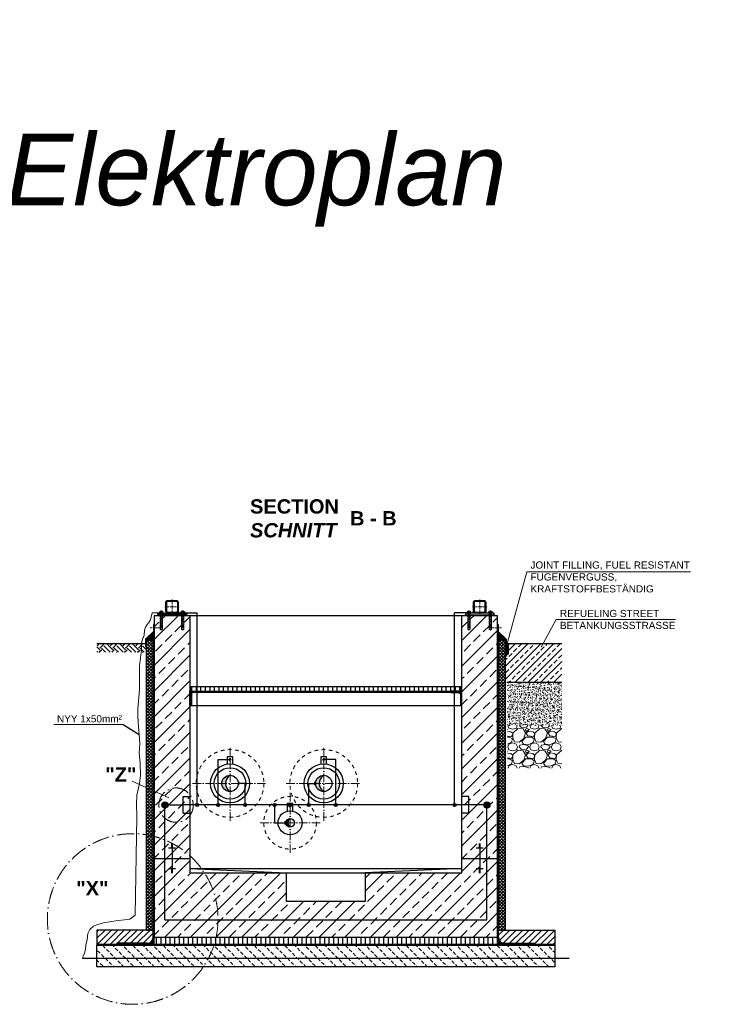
# Model space of a CAD drawing. Header units: millimetres. Extents: x -61498 to 2601997, y -16110 to 22287.
# Tile 15 of 27: x 12090 to 17000, y 3788 to 10672. Entities that reach past the tile are written whole.
import ezdxf

# ---------------------------------------------------------------- set-up
doc = ezdxf.new("R2010")
doc.units = ezdxf.units.MM
doc.linetypes.add('ACAD_ISO10W100', pattern=[18, 12, -3, 0, -3])
doc.linetypes.add('JIS_02_1.0', pattern=[2, 1, -1])
for name, color, linetype, lineweight in [('Beschriftung', 7, 'Continuous', 9), ('HO1N2-D50', 4, 'Continuous', 18), ('P------T2', 7, 'Continuous', 18), ('P-DABDICHTUNG', 7, 'Continuous', 18), ('PDSMD', 7, 'Continuous', 18), ('verz. Bandstahl 30x3_5mm auf Putz', 1, 'GRENZE1', 35), ('verz. Bandstahl 30x3_5mm im Beton', 5, 'GRENZE1', 35)]:
    doc.layers.add(name, color=color, linetype=linetype, lineweight=lineweight)
doc.styles.add('LBB3.5M1000', font='isocp.shx', dxfattribs={"height": 3.5})
doc.linetypes.add('GRENZE1', pattern='A,6.35,-2.54,[133,ltypeshp.shx,S=2.54,R=0,X=-2.54,Y=0],-2.54,25.4', length=36.83)
pattern_1 = [(45, (-131350.3732, 45837.7486), (-2.24506403, 2.24506403), [])]
pattern_2 = [(50, (16511.6968, 4232.1557), (3.4683817, -0.303444), [0.36267, -3.989368]), (355, (16511.6968, 4232.1557), (-0.6709456, 3.6372986), [0.290136, -3.1914945]), (100.45144, (16511.986, 4232.1305), (2.797436, 3.3338545), [0.308222, -3.3904412]), (46.1842, (16511.697, 4233.123), (5.16075, -0.8003847), [0.544005, -5.984052]), (96.63564, (16512.127, 4233.056), (4.519649, 4.710446), [0.462333, -5.085665]), (351.18416, (16511.697, 4233.123), (4.519649, 4.710446), [0.435204, -4.787242]), (21, (16512.1804, 4232.881), (2.8864024, -1.946903), [0.36267, -3.989368]), (326, (16512.1804, 4232.881), (1.176575, 3.506534), [0.290136, -3.1914945]), (71.45144, (16512.421, 4232.719), (4.0629775, 1.559631), [0.308222, -3.3904412]), (37.5, (16511.6968, 4232.1557), (0.05880017, 1.6097408), [0, -3.1528098, 0, -3.2398505, 0, -3.2035835]), (7.5, (16511.6968, 4232.1557), (1.2720985, 1.9072164), [0, -1.8471984, 0, -3.0802758, 0, -1.2209884]), (327.5, (16510.6185, 4232.1557), (2.5813506, -0.1090663), [0, -1.2088994, 0, -3.7717663, 0, -5.0048437]), (317.5, (16510.135, 4232.1557), (2.8200537, 0.4840674), [0, -1.5715693, 0, -2.5048397, 0, -3.5541644])]
pattern_3 = [(45, (16632.525, 4257.156), (-22.45064, 22.45064), [])]
pattern_4 = [(90, (1803.4393, 2907.5883), (-1.5, 9e-17), []), (90, (1803.2518, 2907.5883), (-1.5, 9e-17), []), (90, (1803.0643, 2907.5883), (-1.5, 9e-17), [])]

msp = doc.modelspace()

# ---------------------------------------------------------------- hatches: boundary and pattern name
at = {"lineweight": 5}
h = msp.add_hatch(dxfattribs=at)
h.set_pattern_fill('ANSI31', color=0)
h.set_pattern_definition(pattern_1)
edge = h.paths.add_edge_path()
edge.add_line((13121.525, 6612.156), (13187.525, 6612.156))
edge.add_arc((13187.525, 6600.156), 12, 0, 90, ccw=False)
edge.add_line((13199.525, 6600.156), (13199.525, 6534.156))
edge.add_arc((13187.525, 6534.156), 12, -90, 0, ccw=False)
edge.add_line((13187.525, 6522.156), (13121.525, 6522.156))
edge.add_arc((13121.525, 6534.156), 12, 180, 270, ccw=False)
edge.add_line((13109.525, 6534.156), (13109.525, 6600.156))
edge.add_arc((13121.525, 6600.156), 12, 90, 180, ccw=False)
edge = h.paths.add_edge_path(flags=16)
edge.add_arc((13125.525, 6538.156), 8, 180, 270, ccw=False)
edge.add_line((13117.525, 6538.156), (13117.525, 6596.156))
edge.add_arc((13125.525, 6596.156), 8, 90, 180, ccw=False)
edge.add_line((13125.525, 6604.156), (13183.525, 6604.156))
edge.add_arc((13183.525, 6596.156), 8, 0, 90, ccw=False)
edge.add_line((13191.525, 6596.156), (13191.525, 6538.156))
edge.add_arc((13183.525, 6538.156), 8, -90, 0, ccw=False)
edge.add_line((13183.525, 6530.156), (13125.525, 6530.156))
h = msp.add_hatch(dxfattribs=at)
h.set_pattern_fill('ANSI31', color=0)
h.set_pattern_definition(pattern_1)
edge = h.paths.add_edge_path()
edge.add_line((15337.525, 6612.156), (15271.525, 6612.156))
edge.add_arc((15271.525, 6600.156), 12, 90, 180)
edge.add_line((15259.525, 6600.156), (15259.525, 6534.156))
edge.add_arc((15271.525, 6534.156), 12, 180, 270)
edge.add_line((15271.525, 6522.156), (15337.525, 6522.156))
edge.add_arc((15337.525, 6534.156), 12, 270, 360)
edge.add_line((15349.525, 6534.156), (15349.525, 6600.156))
edge.add_arc((15337.525, 6600.156), 12, 0, 90)
edge = h.paths.add_edge_path(flags=16)
edge.add_arc((15333.525, 6538.156), 8, 270, 360)
edge.add_line((15341.525, 6538.156), (15341.525, 6596.156))
edge.add_arc((15333.525, 6596.156), 8, 0, 90)
edge.add_line((15333.525, 6604.156), (15275.525, 6604.156))
edge.add_arc((15275.525, 6596.156), 8, 90, 180)
edge.add_line((15267.525, 6596.156), (15267.525, 6538.156))
edge.add_arc((15275.525, 6538.156), 8, 180, 270)
edge.add_line((15275.525, 6530.156), (15333.525, 6530.156))
at = {"lineweight": 0}
h = msp.add_hatch(dxfattribs=at)
h.set_pattern_fill('ANSI33', color=256, scale=20)
h.set_pattern_definition([(45, (14229.52, 5382.16), (-89.803, 89.803), []), (45, (14319.33, 5382.16), (-89.803, 89.803), [63.5, -31.75])])
h.paths.add_polyline_path([(13029.525, 6507.156), (13279.525, 6507.156), (13279.525, 4707.156), (13954.525, 4707.156), (13954.525, 4507.156), (14504.525, 4507.156), (14504.525, 4707.156), (15179.525, 4707.156), (15179.525, 6507.156), (15429.525, 6507.156), (15429.525, 4257.156), (13029.525, 4257.156)])
h = msp.add_hatch(color=0)
h.dxf.hatch_style = 1
h.paths.add_polyline_path([(13199.103, 6531.002), (13207.948, 6522.156), (13187.525, 6522.156, 0.3382903)])
h.paths.add_polyline_path([(13109.947, 6531.002, 0.3382903), (13121.525, 6522.156), (13101.101, 6522.156)])
h = msp.add_hatch(color=0)
h.dxf.hatch_style = 1
h.paths.add_polyline_path([(15259.947, 6531.002), (15251.101, 6522.156), (15271.525, 6522.156, -0.3382903)])
h.paths.add_polyline_path([(15349.103, 6531.002, -0.3382903), (15337.525, 6522.156), (15357.948, 6522.156)])
at = {"lineweight": 5}
h = msp.add_hatch(dxfattribs=at)
h.set_pattern_fill('ANSI36', color=256, angle=90)
h.set_pattern_definition([(135, (13001.5246, 6365.1557), (-6.17393, 1.6838), [7.9375, -1.5875, 0, -1.5875])])
h.paths.add_polyline_path([(13029.525, 6393.156), (12973.525, 6337.156), (13023.525, 6337.156), (13029.525, 6337.156)])
h = msp.add_hatch(dxfattribs=at)
h.set_pattern_fill('ANSI37', color=256, scale=5)
h.set_pattern_definition([(45, (11267.525, 5326.906), (-11.22532, 11.22532), []), (135, (11267.525, 5326.906), (-11.22532, -11.22532), [])])
h.paths.add_polyline_path([(13023.525, 6337.156), (12973.525, 6337.156), (12973.525, 4307.156), (13023.525, 4307.156)])
h = msp.add_hatch(dxfattribs=at)
h.set_pattern_fill('ANSI36', color=256, angle=90)
h.set_pattern_definition([(135, (12001.5246, 6365.1557), (-6.173926, 1.683798), [7.9375, -1.5875, 0, -1.5875])])
h.paths.add_polyline_path([(15429.525, 6393.156), (15485.525, 6337.156), (15435.525, 6337.156), (15429.525, 6337.156)])
h = msp.add_hatch(dxfattribs=at)
h.set_pattern_fill('ANSI37', color=256, scale=5)
h.set_pattern_definition([(45, (13729.525, 5326.906), (-11.22532, 11.22532), []), (135, (13729.525, 5326.906), (-11.22532, -11.22532), [])])
h.paths.add_polyline_path([(15485.525, 6337.156), (15435.525, 6337.156), (15435.525, 4307.156), (15485.525, 4307.156)])
h = msp.add_hatch()
h.set_pattern_fill('EARTH', color=256, scale=10, angle=45)
h.set_pattern_definition([(45, (12829.525, 6278.02), (7e-15, 89.803), [63.5, -63.5]), (45, (12812.687, 6294.856), (7e-15, 89.803), [63.5, -63.5]), (45, (12795.85, 6311.694), (7e-15, 89.803), [63.5, -63.5]), (135, (12795.85, 6322.92), (-89.803, 7e-15), [63.5, -63.5]), (135, (12812.687, 6339.76), (-89.803, 7e-15), [63.5, -63.5]), (135, (12829.525, 6356.595), (-89.803, 7e-15), [63.5, -63.5])])
h.paths.add_polyline_path([(12973.525, 6248.88), (12973.525, 6307.156), (12629.525, 6307.156), (12629.525, 6248.88)])
at = {"lineweight": 0}
h = msp.add_hatch(dxfattribs=at)
h.set_pattern_fill('ANSI33', color=256, scale=10)
h.set_pattern_definition([(45, (9906.64, 5511.656), (-44.9013, 44.9013), []), (45, (9951.54, 5511.656), (-44.9013, 44.9013), [31.75, -15.875])])
h.paths.add_polyline_path([(15503.44, 6234.801), (15485.525, 6234.801), (15485.525, 6037.156), (15878.482, 6037.156), (15878.482, 6307.156), (15508.44, 6307.156), (15503.44, 6302.156)])
at = {"lineweight": 5}
h = msp.add_hatch(dxfattribs=at)
h.set_pattern_fill('ANSI31', color=256, angle=315)
h.set_pattern_definition([(0, (15500.9395, 6275.955), (1e-15, 3.175), [])])
edge = h.paths.add_edge_path()
edge.add_line((15493.44, 6307.156), (15491.44, 6307.156))
edge.add_line((15491.44, 6307.156), (15489.482, 6307.156))
edge.add_line((15489.482, 6307.156), (15489.482, 6244.754))
edge.add_arc((15496.461, 6239.593), 8.68, 36.4862153, 143.5137847, ccw=False)
edge.add_line((15503.44, 6244.754), (15503.44, 6302.156))
edge.add_line((15503.44, 6302.156), (15508.44, 6307.156))
edge.add_line((15508.44, 6307.156), (15493.44, 6307.156))
h = msp.add_hatch(color=256)
h.dxf.hatch_style = 1
edge = h.paths.add_edge_path()
edge.add_line((15503.44, 6238.354), (15503.44, 6246.846))
edge.add_arc((15496.738, 6242.6), 7.934, 32.3568558, 156.690944)
edge.add_line((15489.451, 6245.739), (15489.451, 6239.461))
edge.add_arc((15496.738, 6242.6), 7.934, 203.309056, 327.6431442)
h = msp.add_hatch()
h.set_pattern_fill('ANSI31', color=256, scale=10, angle=45)
h.set_pattern_definition([(90, (-71955.988, 44326.933), (-31.75, 5e-15), [])])
h.paths.add_polyline_path([(13284.525, 5977.156), (15174.525, 5977.156), (15174.525, 6007.156), (13284.525, 6007.156)])
at = {"lineweight": 0}
h = msp.add_hatch(dxfattribs=at)
h.set_pattern_fill('AR-CONC', color=256, scale=0.2)
h.set_pattern_definition([(50, (15686.482, 5587.156), (36.437, -3.1878), [3.81, -41.91]), (355, (15686.482, 5587.156), (-7.0487, 38.2114), [3.048, -33.528]), (100.4514, (15689.52, 5586.89), (29.3882, 35.0236), [3.238, -35.618]), (46.184, (15686.48, 5597.316), (54.216, -8.4085), [5.715, -62.865]), (96.636, (15691, 5596.615), (47.481, 49.485), [4.857, -53.427]), (351.184, (15686.48, 5597.316), (47.481, 49.485), [4.572, -50.292]), (21, (15691.562, 5594.776), (30.3229, -20.453), [3.81, -41.91]), (326, (15691.562, 5594.776), (12.3604, 36.8376), [3.048, -33.528]), (71.4514, (15694.09, 5593.07), (42.6833, 16.3846), [3.238, -35.618]), (37.5, (15686.482, 5587.156), (0.61772, 16.911), [0, -33.1216, 0, -34.036, 0, -33.655]), (7.5, (15686.482, 5587.156), (13.3639, 20.0361), [0, -19.4056, 0, -32.3596, 0, -12.827]), (327.5, (15675.154, 5587.156), (27.11812, -1.14575), [0, -12.7, 0, -39.624, 0, -52.578]), (317.5, (15670.074, 5587.156), (29.6258, 5.0853), [0, -16.51, 0, -26.3144, 0, -37.338])])
h.paths.add_polyline_path([(15878.482, 6037.156), (15499.482, 6037.156), (15499.482, 5737.156), (15878.482, 5737.156)])
at = {"lineweight": 9}
h = msp.add_hatch(dxfattribs=at)
h.set_pattern_fill('ANSI31', color=256)
h.set_pattern_definition([(45, (-70955.9878, 44326.9335), (-2.24506403, 2.24506403), [])])
edge = h.paths.add_edge_path()
edge.add_line((13279.525, 5877.156), (13279.525, 5977.156))
edge.add_line((13279.525, 5977.156), (13354.525, 5977.156))
edge.add_line((13354.525, 5977.156), (13354.525, 5972.156))
edge.add_arc((13349.525, 5972.156), 5, -90, 0, ccw=False)
edge.add_line((13349.525, 5967.156), (13299.525, 5967.156))
edge.add_arc((13299.525, 5957.156), 10, 90, 180)
edge.add_line((13289.525, 5957.156), (13289.525, 5882.156))
edge.add_arc((13284.525, 5882.156), 5, -90, 0, ccw=False)
edge.add_line((13284.525, 5877.156), (13279.525, 5877.156))
h = msp.add_hatch(dxfattribs=at)
h.set_pattern_fill('ANSI31', color=256)
h.set_pattern_definition([(45, (-70355.9878, 44326.9335), (-2.24506403, 2.24506403), [])])
edge = h.paths.add_edge_path()
edge.add_line((15179.525, 5877.156), (15179.525, 5977.156))
edge.add_line((15179.525, 5977.156), (15104.525, 5977.156))
edge.add_line((15104.525, 5977.156), (15104.525, 5972.156))
edge.add_arc((15109.525, 5972.156), 5, 180, 270)
edge.add_line((15109.525, 5967.156), (15159.525, 5967.156))
edge.add_arc((15159.525, 5957.156), 10, 0, 90, ccw=False)
edge.add_line((15169.525, 5957.156), (15169.525, 5882.156))
edge.add_arc((15174.525, 5882.156), 5, 180, 270)
edge.add_line((15174.525, 5877.156), (15179.525, 5877.156))
at = {"lineweight": 0}
h = msp.add_hatch(dxfattribs=at)
h.set_pattern_fill('GRAVEL', color=256, scale=6)
h.set_pattern_definition([(228.0128, (15796.21, 5739.556), (-1219.2, -1371.6), [20.503, -2029.829]), (184.9697, (15782.494, 5724.316), (1828.8, 152.40001), [35.184, -3483.243]), (132.5104, (15747.442, 5721.268), (1524, -1676.4), [24.809, -2456.083]), (267.2737, (15688.006, 5683.168), (152.4, 3048), [32.04, -3171.986]), (292.8337, (15686.482, 5651.164), (-762, 1828.8), [31.418, -3110.3885]), (357.2737, (15698.674, 5622.208), (-3048, 152.4), [32.04, -3171.986]), (37.6942, (15730.678, 5620.684), (-1981.2, -1524), [42.3716, -4194.787]), (72.2553, (15764.206, 5646.592), (1066.8, 3352.8), [40.003, -3960.3154]), (121.4296, (15776.398, 5684.692), (-1219.2, 1981.2), [32.149, -3182.733]), (175.2364, (15759.634, 5712.124), (1676.4, -152.4), [36.703, -1798.436]), (222.3974, (15723.058, 5715.1717), (-1828.8, -1676.4), [47.4647, -4699.0064]), (138.814, (15838.882, 5681.644), (-1066.8, 914.4), [16.2, -1603.834]), (171.4692, (15826.69, 5692.312), (1981.2, -304.8), [30.821, -3051.2783]), (225, (15796.21, 5696.88), (-2e-14, -152.4), [21.553, -193.974]), (203.1986, (15785.542, 5715.172), (762, 304.8), [11.606, -1149.037]), (291.801, (15774.874, 5710.6), (-152.4, 457.2), [16.414, -804.285]), (30.964, (15780.97, 5695.36), (457.2, 304.8), [26.66, -861.978]), (161.565, (15803.83, 5709.076), (304.8, -152.4), [19.277, -462.654]), (16.3895, (15686.482, 5710.6), (1524, 457.2), [27.005, -2673.5296]), (70.3462, (15712.39, 5718.22), (-609.6, -1676.4), [22.656, -2242.933]), (293.1986, (15803.83, 5739.556), (-304.8, 762), [23.213, -1137.431]), (343.6105, (15812.974, 5718.22), (-1524, 457.2), [27.005, -2673.5296]), (339.444, (15686.482, 5616.112), (-762, 304.8), [26.042, -1276.064]), (294.775, (15710.866, 5606.968), (-762, 1676.4), [21.82, -2160.216]), (66.8014, (15805.354, 5587.156), (304.8, 762), [23.213, -1137.431]), (17.354, (15814.498, 5608.492), (-1981.2, -609.6), [25.547, -2529.1426]), (69.444, (15730.678, 5587.156), (-304.8, -762), [13.021, -1289.085]), (101.31, (15796.21, 5587.156), (-152.4, 609.6), [7.77, -769.32]), (165.964, (15794.686, 5594.776), (457.2, -152.4), [31.418, -596.943]), (186.009, (15764.206, 5602.396), (1524, 152.4), [29.116, -2882.482]), (303.69, (15780.97, 5681.644), (-152.4, 304.8), [21.98, -527.507]), (353.1572, (15793.162, 5663.356), (2590.8, -304.8), [38.3734, -3798.9605]), (60.9454, (15831.262, 5658.784), (-609.6, -1066.8), [15.69, -1553.364]), (90, (15838.88, 5672.5), (-152.4, 152.4), [9.144, -143.256]), (120.2564, (15761.158, 5606.968), (609.6, -1066.8), [21.172, -2096.036]), (48.0128, (15750.49, 5625.256), (1219.2, 1371.6), [41.007, -2009.326]), (0, (15777.92, 5655.74), (152.4, 152.4), [39.624, -112.776]), (325.3048, (15817.546, 5655.736), (1524, -1066.8), [24.0966, -2385.559]), (254.0546, (15837.358, 5642.02), (-152.4, -609.6), [22.19, -1087.299]), (207.646, (15831.262, 5620.684), (-2895.6, -1524), [36.1287, -3576.748]), (175.426, (15799.258, 5603.92), (-1981.2, 152.4), [38.222, -3783.951])])
h.paths.add_polyline_path([(15878.482, 5737.156), (15499.482, 5737.156), (15499.482, 5438.656), (15878.482, 5438.656)])
h = msp.add_hatch(color=256)
h.dxf.hatch_style = 1
h.paths.add_polyline_path([(13559.525, 5389.306, 0.41421356), (13502.375, 5332.156), (13527.772, 5332.156, -0.25914423)])
h.paths.add_polyline_path([(13527.772, 5332.156), (13502.375, 5332.156, 0.41421356), (13559.525, 5275.006, -0.25914423)])
h = msp.add_hatch(color=256)
h.dxf.hatch_style = 1
h.paths.add_polyline_path([(14214.525, 5389.306, 0.41421356), (14157.375, 5332.156), (14182.772, 5332.156, -0.25914423)])
h.paths.add_polyline_path([(14182.772, 5332.156), (14157.375, 5332.156, 0.41421356), (14214.525, 5275.006, -0.25914423)])
h = msp.add_hatch(color=256)
h.dxf.hatch_style = 1
h.paths.add_polyline_path([(13979.525, 5087.306, 0.41421356), (13949.375, 5057.156), (13963.842, 5057.156, -0.24452247)])
h.paths.add_polyline_path([(13963.842, 5057.156), (13949.375, 5057.156, 0.41421356), (13979.525, 5027.006, -0.24452247)])
h = msp.add_hatch()
h.set_pattern_fill('ANSI31', color=256, scale=10)
h.set_pattern_definition(pattern_3)
edge = h.paths.add_edge_path()
edge.add_line((12769.15, 4214.8), (12769.15, 4207.156))
edge.add_line((12769.15, 4207.156), (12629.525, 4207.156))
edge.add_line((12629.525, 4207.156), (12629.525, 4307.156))
edge.add_line((12629.525, 4307.156), (13023.525, 4307.156))
edge.add_line((13023.525, 4307.156), (13023.525, 4257.156))
edge.add_arc((12981.169, 4257.156), 42.356, 270, 360, ccw=False)
edge.add_line((12981.169, 4214.8), (12769.15, 4214.8))
h = msp.add_hatch()
h.set_pattern_fill('ANSI31', color=256, scale=10)
h.set_pattern_definition(pattern_3)
edge = h.paths.add_edge_path()
edge.add_line((15689.9, 4214.8), (15689.9, 4207.156))
edge.add_line((15689.9, 4207.156), (15829.525, 4207.156))
edge.add_line((15829.525, 4207.156), (15829.525, 4307.156))
edge.add_line((15829.525, 4307.156), (15435.525, 4307.156))
edge.add_line((15435.525, 4307.156), (15435.525, 4257.156))
edge.add_arc((15477.881, 4257.156), 42.356, 180, 270)
edge.add_line((15477.881, 4214.8), (15689.9, 4214.8))
h = msp.add_hatch(dxfattribs=at)
h.set_pattern_fill('BETON_UNBEWEHRT', color=256, scale=200, angle=90, pattern_type=2)
h.set_pattern_definition([(135, (6641.65, 4286.51), (-35.35534, -35.35534), [25, -12.5])])
h.paths.add_polyline_path([(12629.525, 4201.156), (15829.525, 4201.156), (15829.525, 4051.156), (12629.525, 4051.156)])
h = msp.add_hatch(dxfattribs=at)
h.set_pattern_fill('AR-CONC', color=256, scale=0.48356)
h.set_pattern_definition(pattern_2)
edge = h.paths.add_edge_path()
edge.add_line((12955.226, 4207.156), (12981.169, 4208.8))
edge.add_arc((12981.169, 4257.156), 48.356, 270, 360)
edge.add_line((13029.525, 4257.156), (13029.525, 4207.156))
edge.add_line((13029.525, 4207.156), (12955.226, 4207.156))
h = msp.add_hatch()
h.set_pattern_fill('ANSI31', color=256, scale=10, angle=45)
h.set_pattern_definition([(90, (14729.525, 4232.156), (-31.75, 5e-15), [])])
h.paths.add_polyline_path([(13029.525, 4257.156), (15429.525, 4257.156), (15429.525, 4207.156), (13029.525, 4207.156)])
h = msp.add_hatch(dxfattribs=at)
h.set_pattern_fill('AR-CONC', color=256, scale=0.48356)
h.set_pattern_definition(pattern_2)
edge = h.paths.add_edge_path()
edge.add_line((15503.824, 4207.156), (15477.881, 4208.8))
edge.add_arc((15477.881, 4257.156), 48.356, 180, 270, ccw=False)
edge.add_line((15429.525, 4257.156), (15429.525, 4207.156))
edge.add_line((15429.525, 4207.156), (15503.824, 4207.156))
at = {"layer": 'P-DABDICHTUNG'}
h = msp.add_hatch(dxfattribs=at)
h.set_pattern_fill('PLAST', scale=6, angle=90, style=0)
h.set_pattern_definition(pattern_4)
h.paths.add_polyline_path([(12769.15, 4207.156), (12769.15, 4208.8), (12828.657, 4208.8), (12828.657, 4207.156)])
h = msp.add_hatch(dxfattribs=at)
h.set_pattern_fill('PLAST', scale=6, angle=90, style=0)
h.set_pattern_definition(pattern_4)
h.paths.add_polyline_path([(15689.9, 4207.156), (15689.9, 4208.8), (15630.393, 4208.8), (15630.393, 4207.156)])
at = {"layer": 'verz. Bandstahl 30x3_5mm auf Putz', "lineweight": -3, "ltscale": 2.5}
h = msp.add_hatch(color=256, dxfattribs=at)
h.dxf.hatch_style = 1
edge = h.paths.add_edge_path()
edge.add_arc((13329.525, 5181.731), 10.718, -540, -180)
h = msp.add_hatch(color=256, dxfattribs=at)
h.dxf.hatch_style = 1
edge = h.paths.add_edge_path()
edge.add_arc((13475.7, 5181.731), 10.718, -540, -180)
h = msp.add_hatch(color=256, dxfattribs=at)
h.dxf.hatch_style = 1
edge = h.paths.add_edge_path()
edge.add_arc((13664.483, 5181.731), 10.718, -540, -180)
h = msp.add_hatch(color=256, dxfattribs=at)
h.dxf.hatch_style = 1
edge = h.paths.add_edge_path()
edge.add_arc((13870.904, 5181.731), 10.718, -540, -180)
h = msp.add_hatch(color=256, dxfattribs=at)
h.dxf.hatch_style = 1
edge = h.paths.add_edge_path()
edge.add_arc((13979.525, 5181.731), 10.718, -540, -180)
h = msp.add_hatch(color=256, dxfattribs=at)
h.dxf.hatch_style = 1
edge = h.paths.add_edge_path()
edge.add_arc((14109.566, 5181.731), 10.718, 720, 1080, ccw=False)
h = msp.add_hatch(color=256, dxfattribs=at)
h.dxf.hatch_style = 1
edge = h.paths.add_edge_path()
edge.add_arc((14298.349, 5181.731), 10.718, 720, 1080, ccw=False)
h = msp.add_hatch(color=256, dxfattribs=at)
h.dxf.hatch_style = 1
edge = h.paths.add_edge_path()
edge.add_arc((15129.525, 5181.731), 10.718, 720, 1080, ccw=False)
at = {"layer": 'verz. Bandstahl 30x3_5mm im Beton', "lineweight": -3, "ltscale": 20}
h = msp.add_hatch(color=256, dxfattribs=at)
h.dxf.hatch_style = 1
edge = h.paths.add_edge_path()
edge.add_arc((13104.525, 5181.731), 21.435, 360, 720, ccw=False)
h = msp.add_hatch(color=256, dxfattribs=at)
h.dxf.hatch_style = 1
edge = h.paths.add_edge_path()
edge.add_arc((15354.525, 5181.731), 21.435, -180, 180)

# ---------------------------------------------------------------- linework, layer by layer
at = {"linetype": 'ACAD_ISO10W100', "lineweight": 5}
for p, q in [((13154.525, 6617.156), (13154.525, 6517.156)), ((15304.525, 6617.156), (15304.525, 6517.156)), ((13079.525, 6402.156), (13079.525, 6540.217)), ((13204.525, 6567.156), (13104.525, 6567.156)), ((13229.525, 6402.156), (13229.525, 6540.217)), ((15229.525, 6402.156), (15229.525, 6540.217)), ((15254.525, 6567.156), (15354.525, 6567.156)), ((15379.525, 6402.156), (15379.525, 6540.217)), ((13001.437, 6419.385), (13088.948, 6419.385)), ((15457.613, 6419.385), (15370.102, 6419.385))]:
    msp.add_line(p, q, dxfattribs=at)
for p, q in [((13029.525, 6507.156), (13279.525, 6507.156)), ((13029.525, 6507.156), (13029.525, 4257.156)), ((13054.525, 6512.156), (13049.525, 6507.156)), ((13199.103, 6531.002), (13207.948, 6522.156)), ((13254.525, 6512.156), (13259.525, 6507.156)), ((13279.525, 6507.156), (13279.525, 4707.156)), ((13279.525, 6507.156), (15179.525, 6507.156)), ((15179.525, 4707.156), (15179.525, 6507.156)), ((15179.525, 6507.156), (15429.525, 6507.156)), ((15204.525, 6512.156), (15199.525, 6507.156)), ((15259.947, 6531.002), (15251.101, 6522.156)), ((15404.525, 6512.156), (15409.525, 6507.156)), ((15429.525, 4257.156), (15429.525, 6507.156)), ((12973.525, 6337.156), (13029.525, 6393.156)), ((13023.525, 6337.156), (13029.525, 6337.156)), ((13023.525, 6337.156), (13029.525, 6337.156)), ((15485.525, 6337.156), (15429.525, 6393.156)), ((15435.525, 6337.156), (15429.525, 6337.156)), ((15429.525, 6337.156), (15475.525, 6337.156)), ((15435.525, 6337.156), (15429.525, 6337.156)), ((15435.525, 4257.156), (15435.525, 6337.156)), ((12973.525, 6307.156), (12629.525, 6307.156)), ((13023.525, 4257.156), (13023.525, 6327.656)), ((15878.482, 6307.156), (15489.482, 6307.156)), ((15508.44, 6307.156), (15503.44, 6302.156)), ((15503.44, 6302.156), (15503.44, 6238.354)), ((15878.482, 6037.156), (15494.482, 6037.156)), ((15109.525, 5967.156), (13299.525, 5967.156)), ((13284.525, 5877.156), (15174.525, 5877.156)), ((12812.63, 5744.375), (12925.433, 5674.007)), ((13159.525, 4906.809), (13149.525, 4906.809)), ((13159.525, 4903.289), (13149.525, 4903.289)), ((13159.525, 4899.769), (13149.525, 4899.769)), ((13159.525, 4896.249), (13149.525, 4896.249)), ((13159.525, 4892.729), (13149.525, 4892.729)), ((13159.525, 4889.209), (13149.525, 4889.209)), ((13154.525, 4907.156), (13154.525, 4807.156)), ((15309.525, 4906.809), (15299.525, 4906.809)), ((15309.525, 4903.289), (15299.525, 4903.289)), ((15309.525, 4899.769), (15299.525, 4899.769)), ((15309.525, 4896.249), (15299.525, 4896.249)), ((15309.525, 4892.729), (15299.525, 4892.729)), ((15309.525, 4889.209), (15299.525, 4889.209)), ((15304.525, 4907.156), (15304.525, 4807.156)), ((13179.525, 4878.65), (13129.525, 4878.65)), ((13159.525, 4885.69), (13149.525, 4885.69)), ((13159.525, 4882.17), (13149.525, 4882.17)), ((15329.525, 4878.65), (15279.525, 4878.65)), ((15309.525, 4885.69), (15299.525, 4885.69)), ((15309.525, 4882.17), (15299.525, 4882.17)), ((13029.525, 4807.156), (13279.525, 4807.156)), ((13154.525, 4807.156), (13154.525, 4707.156)), ((15179.525, 4807.156), (15429.525, 4807.156)), ((15304.525, 4807.156), (15304.525, 4707.156)), ((13179.525, 4735.662), (13129.525, 4735.662)), ((13159.525, 4732.142), (13149.525, 4732.142)), ((13159.525, 4728.622), (13149.525, 4728.622)), ((13159.525, 4725.102), (13149.525, 4725.102)), ((13159.525, 4721.582), (13149.525, 4721.582)), ((13159.525, 4718.062), (13149.525, 4718.062)), ((13159.525, 4714.542), (13149.525, 4714.542)), ((13159.525, 4711.022), (13149.525, 4711.022)), ((13159.525, 4707.502), (13149.525, 4707.502)), ((13279.525, 4737.156), (15179.525, 4737.156)), ((13279.525, 4737.156), (13954.525, 4707.156)), ((13279.525, 4707.156), (15179.525, 4707.156)), ((15179.525, 4737.156), (14504.525, 4707.156)), ((15329.525, 4735.662), (15279.525, 4735.662)), ((15309.525, 4732.142), (15299.525, 4732.142)), ((15309.525, 4728.622), (15299.525, 4728.622)), ((15309.525, 4725.102), (15299.525, 4725.102)), ((15309.525, 4721.582), (15299.525, 4721.582)), ((15309.525, 4718.062), (15299.525, 4718.062)), ((15309.525, 4714.542), (15299.525, 4714.542)), ((15309.525, 4711.022), (15299.525, 4711.022)), ((15309.525, 4707.502), (15299.525, 4707.502)), ((13023.525, 4307.156), (12629.525, 4307.156)), ((12629.525, 4307.156), (12629.525, 4201.156)), ((13023.525, 4257.156), (13023.525, 4307.156)), ((15435.525, 4307.156), (15829.525, 4307.156)), ((15435.525, 4257.156), (15435.525, 4307.156)), ((15829.525, 4307.156), (15829.525, 4201.156)), ((13029.525, 4207.156), (12629.525, 4207.156)), ((13023.525, 4207.156), (12629.525, 4207.156)), ((13023.525, 4207.156), (12629.525, 4207.156)), ((12629.525, 4207.156), (13029.525, 4207.156)), ((12769.15, 4214.8), (12769.15, 4207.156)), ((12981.169, 4214.8), (12769.15, 4214.8)), ((12981.169, 4208.8), (12769.15, 4208.8)), ((15429.525, 4207.156), (13029.525, 4207.156)), ((15429.525, 4207.156), (15829.525, 4207.156)), ((15429.525, 4207.156), (15829.525, 4207.156)), ((15829.525, 4207.156), (15429.525, 4207.156)), ((15435.525, 4207.156), (15829.525, 4207.156)), ((15435.525, 4207.156), (15829.525, 4207.156)), ((15477.881, 4214.8), (15689.9, 4214.8)), ((15477.881, 4208.8), (15689.9, 4208.8)), ((15689.9, 4214.8), (15689.9, 4207.156)), ((15829.525, 4207.156), (15829.525, 4201.156))]:
    msp.add_line(p, q)
at = {"linetype": 'Continuous', "lineweight": 9}
for p, q in [((13064.525, 6522.156), (13064.525, 6525.156)), ((13064.525, 6525.156), (13094.525, 6525.156)), ((13066.125, 6526.156), (13066.125, 6532.156)), ((13069.589, 6533.156), (13089.46, 6533.156)), ((13071.525, 6535.656), (13087.525, 6535.656)), ((13071.525, 6535.656), (13071.525, 6533.156)), ((13072.75, 6536.091), (13072.75, 6533.156)), ((13073.053, 6526.156), (13073.053, 6532.156)), ((13085.996, 6526.156), (13085.996, 6532.156)), ((13086.3, 6536.091), (13086.3, 6533.156)), ((13087.525, 6535.656), (13087.525, 6533.156)), ((13092.925, 6526.156), (13092.925, 6532.156)), ((13094.525, 6522.156), (13094.525, 6525.156)), ((13244.525, 6525.156), (13214.525, 6525.156)), ((13214.525, 6522.156), (13214.525, 6525.156)), ((13216.125, 6526.156), (13216.125, 6532.156)), ((13239.46, 6533.156), (13219.589, 6533.156)), ((13237.525, 6535.656), (13221.525, 6535.656)), ((13221.525, 6535.656), (13221.525, 6533.156)), ((13222.75, 6536.091), (13222.75, 6533.156)), ((13223.053, 6526.156), (13223.053, 6532.156)), ((13235.996, 6526.156), (13235.996, 6532.156)), ((13236.3, 6536.091), (13236.3, 6533.156)), ((13237.525, 6535.656), (13237.525, 6533.156)), ((13242.925, 6526.156), (13242.925, 6532.156)), ((13244.525, 6522.156), (13244.525, 6525.156)), ((15214.525, 6522.156), (15214.525, 6525.156)), ((15214.525, 6525.156), (15244.525, 6525.156)), ((15216.125, 6526.156), (15216.125, 6532.156)), ((15219.589, 6533.156), (15239.46, 6533.156)), ((15221.525, 6535.656), (15237.525, 6535.656)), ((15221.525, 6535.656), (15221.525, 6533.156)), ((15222.75, 6536.091), (15222.75, 6533.156)), ((15223.053, 6526.156), (15223.053, 6532.156)), ((15235.996, 6526.156), (15235.996, 6532.156)), ((15236.3, 6536.091), (15236.3, 6533.156)), ((15237.525, 6535.656), (15237.525, 6533.156)), ((15242.925, 6526.156), (15242.925, 6532.156)), ((15244.525, 6522.156), (15244.525, 6525.156)), ((15394.525, 6525.156), (15364.525, 6525.156)), ((15364.525, 6522.156), (15364.525, 6525.156)), ((15366.125, 6526.156), (15366.125, 6532.156)), ((15389.46, 6533.156), (15369.589, 6533.156)), ((15387.525, 6535.656), (15371.525, 6535.656)), ((15371.525, 6535.656), (15371.525, 6533.156)), ((15372.75, 6536.091), (15372.75, 6533.156)), ((15373.053, 6526.156), (15373.053, 6532.156)), ((15385.996, 6526.156), (15385.996, 6532.156)), ((15386.3, 6536.091), (15386.3, 6533.156)), ((15387.525, 6535.656), (15387.525, 6533.156)), ((15392.925, 6526.156), (15392.925, 6532.156)), ((15394.525, 6522.156), (15394.525, 6525.156))]:
    msp.add_line(p, q, dxfattribs=at)
at = {"linetype": 'JIS_02_1.0', "lineweight": 5, "ltscale": 2}
for p, q in [((13071.025, 6507.156), (13071.025, 6525.156)), ((13071.525, 6408.656), (13071.525, 6535.656)), ((13072.75, 6408.221), (13072.75, 6533.156)), ((13086.3, 6408.221), (13086.3, 6533.156)), ((13087.525, 6408.656), (13087.525, 6535.656)), ((13088.025, 6507.156), (13088.025, 6525.156)), ((13221.025, 6507.156), (13221.025, 6525.156)), ((13221.525, 6408.656), (13221.525, 6535.656)), ((13222.75, 6408.221), (13222.75, 6533.156)), ((13236.3, 6408.221), (13236.3, 6533.156)), ((13237.525, 6408.656), (13237.525, 6535.656)), ((13238.025, 6507.156), (13238.025, 6525.156)), ((15221.025, 6507.156), (15221.025, 6525.156)), ((15221.525, 6408.656), (15221.525, 6535.656)), ((15222.75, 6408.221), (15222.75, 6533.156)), ((15236.3, 6408.221), (15236.3, 6533.156)), ((15237.525, 6408.656), (15237.525, 6535.656)), ((15238.025, 6507.156), (15238.025, 6525.156)), ((15371.025, 6507.156), (15371.025, 6525.156)), ((15371.525, 6408.656), (15371.525, 6535.656)), ((15372.75, 6408.221), (15372.75, 6533.156)), ((15386.3, 6408.221), (15386.3, 6533.156)), ((15387.525, 6408.656), (15387.525, 6535.656)), ((15388.025, 6507.156), (15388.025, 6525.156)), ((13071.525, 6408.656), (13087.525, 6408.656)), ((13237.525, 6408.656), (13221.525, 6408.656)), ((15221.525, 6408.656), (15237.525, 6408.656)), ((15387.525, 6408.656), (15371.525, 6408.656))]:
    msp.add_line(p, q, dxfattribs=at)
at = {"linetype": 'JIS_02_1.0', "lineweight": 25, "ltscale": 50}
for p, q in [((13026.525, 6337.156), (13026.525, 4257.156)), ((15432.525, 6337.156), (15432.525, 4257.156)), ((12629.525, 4204.156), (15829.525, 4204.156)), ((12981.169, 4211.8), (12769.15, 4211.8)), ((15477.881, 4211.8), (15689.9, 4211.8))]:
    msp.add_line(p, q, dxfattribs=at)
at = {"linetype": 'ACAD_ISO10W100', "lineweight": 18, "ltscale": 5}
for p, q in [((13559.525, 5070.656), (13559.525, 5593.656)), ((14214.525, 5070.656), (14214.525, 5593.656)), ((13298.025, 5332.156), (13821.025, 5332.156)), ((13953.025, 5332.156), (14476.025, 5332.156)), ((13979.525, 5266.306), (13979.525, 4848.006)), ((13770.375, 5057.156), (14188.675, 5057.156))]:
    msp.add_line(p, q, dxfattribs=at)
at = {"linetype": 'Continuous', "lineweight": 18, "ltscale": 10}
msp.add_line((12875.357, 5347.622), (13132.95, 5231.551), dxfattribs=at)
at = {"lineweight": 9}
for points in [[(13121.525, 6612.156), (13187.525, 6612.156, -0.41421356), (13199.525, 6600.156), (13199.525, 6534.156, -0.41421356), (13187.525, 6522.156), (13121.525, 6522.156, -0.41421356), (13109.525, 6534.156), (13109.525, 6600.156, -0.41421356)], [(15337.525, 6612.156), (15271.525, 6612.156, 0.41421356), (15259.525, 6600.156), (15259.525, 6534.156, 0.41421356), (15271.525, 6522.156), (15337.525, 6522.156, 0.41421356), (15349.525, 6534.156), (15349.525, 6600.156, 0.41421356)], [(13125.525, 6530.156, -0.41421356), (13117.525, 6538.156), (13117.525, 6596.156, -0.41421356), (13125.525, 6604.156), (13183.525, 6604.156, -0.41421356), (13191.525, 6596.156), (13191.525, 6538.156, -0.41421356), (13183.525, 6530.156)], [(15333.525, 6530.156, 0.41421356), (15341.525, 6538.156), (15341.525, 6596.156, 0.41421356), (15333.525, 6604.156), (15275.525, 6604.156, 0.41421356), (15267.525, 6596.156), (15267.525, 6538.156, 0.41421356), (15275.525, 6530.156)]]:
    msp.add_lwpolyline(points, format="xyb", close=True, dxfattribs=at)
for points in [[(13254.525, 6512.156), (13054.525, 6512.156), (13054.525, 6522.156), (13254.525, 6522.156)], [(15204.525, 6512.156), (15404.525, 6512.156), (15404.525, 6522.156), (15204.525, 6522.156)], [(12971.567, 6289.273), (12971.567, 6339.273), (13026.68, 6394.385), (13026.68, 6444.385), (13024.68, 6444.385), (13024.68, 6395.213), (12969.567, 6340.101), (12969.567, 6289.273)], [(15487.482, 6222.229), (15487.482, 6339.273), (15432.37, 6394.385), (15432.37, 6444.385), (15434.37, 6444.385), (15434.37, 6395.213), (15489.482, 6340.101), (15489.482, 6222.229)], [(13023.525, 6337.156), (12973.525, 6337.156), (12973.525, 4307.156), (13023.525, 4307.156)], [(15485.525, 6337.156), (15435.525, 6337.156), (15435.525, 4307.156), (15485.525, 4307.156)], [(13284.525, 5977.156), (15174.525, 5977.156), (15174.525, 6007.156), (13284.525, 6007.156)], [(13954.525, 4707.156), (14504.525, 4707.156), (14504.525, 4507.156), (13954.525, 4507.156)], [(12629.525, 4201.156), (15829.525, 4201.156), (15829.525, 4051.156), (12629.525, 4051.156)], [(13029.525, 4257.156), (15429.525, 4257.156), (15429.525, 4207.156), (13029.525, 4207.156)]]:
    msp.add_lwpolyline(points, close=True)
for points in [[(13279.525, 5877.156), (13279.525, 5977.156), (13354.525, 5977.156), (13354.525, 5972.156, -0.41421356), (13349.525, 5967.156), (13299.525, 5967.156, 0.41421356), (13289.525, 5957.156), (13289.525, 5882.156, -0.41421356), (13284.525, 5877.156)], [(15179.525, 5877.156), (15179.525, 5977.156), (15104.525, 5977.156), (15104.525, 5972.156, 0.41421356), (15109.525, 5967.156), (15159.525, 5967.156, -0.41421356), (15169.525, 5957.156), (15169.525, 5882.156, 0.41421356), (15174.525, 5877.156)]]:
    msp.add_lwpolyline(points, format="xyb", close=True)
for points in [[(13579.525, 5467.183), (13579.525, 5518.656), (13539.525, 5518.656), (13539.525, 5467.183)], [(14234.525, 5467.183), (14234.525, 5518.656), (14194.525, 5518.656), (14194.525, 5467.183)], [(13999.525, 5139.833), (13999.525, 5191.306), (13959.525, 5191.306), (13959.525, 5139.833)]]:
    msp.add_lwpolyline(points)
at = {"linetype": 'JIS_02_1.0', "lineweight": 18, "ltscale": 25}
for centre, radius in [((13559.525, 5332.156), 236.5), ((14214.525, 5332.156), 236.5), ((13979.525, 5057.156), 184.15)]:
    msp.add_circle(centre, radius, dxfattribs=at)
for centre, radius in [((13559.525, 5332.156), 136.5), ((13559.525, 5332.156), 110), ((13559.525, 5498.656), 5.5), ((14214.525, 5332.156), 136.5), ((14214.525, 5332.156), 110), ((14214.525, 5498.656), 5.5), ((13559.525, 5332.156), 57.15), ((14214.525, 5332.156), 57.15), ((13979.525, 5171.306), 5.5), ((13979.525, 5057.156), 84.15), ((13979.525, 5057.156), 30.15)]:
    msp.add_circle(centre, radius)
at = {"linetype": 'ACAD_ISO10W100', "lineweight": 18, "ltscale": 10}
for centre, radius in [((13182.614, 5180.618), 120.141), ((12879.608, 4384.489), 596.332)]:
    msp.add_circle(centre, radius, dxfattribs=at)
at = {"linetype": 'Continuous', "lineweight": 9}
for centre, radius, start, end in [((13069.589, 6526.656), 6.5, 57.7957583, 122.2042417), ((13069.589, 6531.656), 6.5, 237.7957583, 302.2042417), ((13079.525, 6515.072), 22.083, 68.7606889, 111.2393111), ((13079.525, 6511.714), 21.442, 72.4326417, 107.5673583), ((13079.525, 6546.598), 21.442, 252.4326417, 287.5673583), ((13089.461, 6526.656), 6.5, 57.7957583, 122.2042417), ((13089.461, 6531.656), 6.5, 237.7957583, 302.2042417), ((13219.589, 6526.656), 6.5, 57.7957583, 122.2042417), ((13219.589, 6531.656), 6.5, 237.7957583, 302.2042417), ((13229.525, 6515.072), 22.083, 68.7606889, 111.2393111), ((13229.525, 6511.714), 21.442, 72.4326417, 107.5673583), ((13229.525, 6546.598), 21.442, 252.4326417, 287.5673583), ((13239.461, 6526.656), 6.5, 57.7957583, 122.2042417), ((13239.461, 6531.656), 6.5, 237.7957583, 302.2042417), ((15219.589, 6526.656), 6.5, 57.7957583, 122.2042417), ((15219.589, 6531.656), 6.5, 237.7957583, 302.2042417), ((15229.525, 6515.072), 22.083, 68.7606889, 111.2393111), ((15229.525, 6511.714), 21.442, 72.4326417, 107.5673583), ((15229.525, 6546.598), 21.442, 252.4326417, 287.5673583), ((15239.461, 6526.656), 6.5, 57.7957583, 122.2042417), ((15239.461, 6531.656), 6.5, 237.7957583, 302.2042417), ((15369.589, 6526.656), 6.5, 57.7957583, 122.2042417), ((15369.589, 6531.656), 6.5, 237.7957583, 302.2042417), ((15379.525, 6515.072), 22.083, 68.7606889, 111.2393111), ((15379.525, 6511.714), 21.442, 72.4326417, 107.5673583), ((15379.525, 6546.598), 21.442, 252.4326417, 287.5673583), ((15389.461, 6526.656), 6.5, 57.7957583, 122.2042417), ((15389.461, 6531.656), 6.5, 237.7957583, 302.2042417)]:
    msp.add_arc(centre, radius, start, end, dxfattribs=at)
at = {"linetype": 'JIS_02_1.0', "lineweight": 5, "ltscale": 2}
for centre in [(13079.525, 6429.239), (13229.525, 6429.239), (15229.525, 6429.239), (15379.525, 6429.239)]:
    msp.add_arc(centre, 22.083, 248.7606889, 291.2393111, dxfattribs=at)
for centre, radius, start, end in [((15496.738, 6242.6), 7.934, 32.3568558, 156.690944), ((15496.738, 6242.6), 7.934, 203.309056, 327.6431442), ((13595.079, 5332.156), 67.307, 121.886882, 238.113118), ((14250.079, 5332.156), 67.307, 121.886882, 238.113118), ((14000.666, 5057.156), 36.823, 125.0380528, 234.9619472), ((12981.169, 4257.156), 42.356, 270, 0), ((15477.881, 4257.156), 42.356, 180, 270)]:
    msp.add_arc(centre, radius, start, end)
at = {"linetype": 'JIS_02_1.0', "lineweight": 25, "ltscale": 50}
for centre, start, end in [((12981.169, 4257.156), 270, 0), ((15477.881, 4257.156), 180, 270)]:
    msp.add_arc(centre, 45.356, start, end, dxfattribs=at)
at = {"layer": 'HO1N2-D50'}
msp.add_lwpolyline([(13079.525, 6525.156), (13014.851, 6525.156), (13003.85, 6476.425), (12992.468, 6458.226), (12981.467, 6442.681), (12970.085, 6424.103), (12962.877, 6403.25), (12960.601, 6367.989), (12957.566, 6359.648), (12952.255, 6351.686), (12946.944, 6340.311), (12943.529, 6323.629), (12940.494, 6302.776), (12940.494, 6283.06), (12940.494, 6264.103), (12939.735, 6246.662), (12927.985, 6155.11), (12926.035, 6082.991), (12927.985, 5989.43), (12916.283, 5852.988), (12916.283, 5808.157), (12918.233, 5757.478), (12927.985, 5644.426), (12929.935, 5609.341), (12924.084, 5543.069), (12931.885, 5476.797), (12933.836, 5389.084), (12926.035, 5332.558), (12908.481, 5250.692), (12906.531, 5188.319), (12908.481, 5100.606), (12897.273, 4410.634), (12859.457, 4383.639), (12822.992, 4378.24), (12777.074, 4374.191), (12732.506, 4366.092), (12675.783, 4357.994), (12629.864, 4343.147), (12605.554, 4333.699), (12579.894, 4310.753), (12566.388, 4282.408), (12560.986, 4239.217), (12551.532, 4204.123), (12550.182, 4174.429), (12542.079, 4143.385), (12532.982, 4126.09), (12529.525, 4108.863)], dxfattribs=at)
at = {"layer": 'P------T2', "color": 7}
for p, q in [((15634.068, 6811.841), (15494.18, 6302.373)), ((15634.068, 6811.841), (16778.113, 6811.841)), ((15840.029, 6478.064), (15734.926, 6285.344)), ((15840.029, 6478.064), (16673.199, 6478.064))]:
    msp.add_line(p, q, dxfattribs=at)
at = {"layer": 'P-DABDICHTUNG', "ltscale": 200}
msp.add_line((12328.802, 5744.375), (12812.63, 5744.375), dxfattribs=at)
at = {"layer": 'P-DABDICHTUNG', "color": 7}
for p, q in [((12828.657, 4208.8), (12828.657, 4207.156)), ((12981.169, 4208.8), (12955.226, 4207.156)), ((15477.881, 4208.8), (15503.824, 4207.156)), ((15630.393, 4208.8), (15630.393, 4207.156))]:
    msp.add_line(p, q, dxfattribs=at)
for points in [[(13029.525, 4281.334), (13029.525, 4257.156, -0.41421356), (12981.169, 4208.8)], [(15429.525, 4281.334), (15429.525, 4257.156, 0.41421356), (15477.881, 4208.8)]]:
    msp.add_lwpolyline(points, format="xyb", dxfattribs=at)
at = {"layer": 'verz. Bandstahl 30x3_5mm auf Putz', "lineweight": -3, "ltscale": 2.5}
for p, q in [((13229.525, 6525.156), (13329.525, 6525.156)), ((13329.525, 5181.731), (13329.525, 6525.156)), ((15129.525, 5181.731), (15129.525, 6525.156)), ((15229.525, 6525.156), (15129.525, 6525.156)), ((13475.7, 5181.731), (13475.7, 5498.656)), ((13475.7, 5498.656), (13559.525, 5498.656)), ((14298.349, 5498.656), (14214.525, 5498.656)), ((14298.349, 5181.731), (14298.349, 5498.656)), ((13664.483, 5332.156), (13620.567, 5332.156)), ((13664.483, 5181.731), (13664.483, 5332.156)), ((14109.566, 5181.731), (14109.566, 5332.156)), ((14109.566, 5332.156), (14153.482, 5332.156)), ((15227.928, 5181.731), (13231.121, 5181.731)), ((13870.904, 5181.731), (13870.904, 5057.156)), ((13870.904, 5057.156), (13945.861, 5057.156))]:
    msp.add_line(p, q, dxfattribs=at)
at = {"layer": 'verz. Bandstahl 30x3_5mm auf Putz', "linetype": 'Continuous', "lineweight": -3, "ltscale": 2.5}
for p, q in [((13559.525, 5487.523), (13559.525, 5509.789)), ((14214.525, 5487.523), (14214.525, 5509.789)), ((13620.567, 5321.023), (13620.567, 5343.289)), ((14153.482, 5321.023), (14153.482, 5343.289)), ((13979.525, 5171.306), (13979.525, 5182.439)), ((13945.861, 5046.023), (13945.861, 5068.289))]:
    msp.add_line(p, q, dxfattribs=at)
for centre in [(13329.525, 5181.731), (13475.7, 5181.731), (13664.483, 5181.731), (13870.904, 5181.731), (13979.525, 5181.731), (14109.566, 5181.731), (14298.349, 5181.731), (15129.525, 5181.731)]:
    msp.add_circle(centre, 10.718, dxfattribs=at)
at = {"layer": 'verz. Bandstahl 30x3_5mm im Beton', "lineweight": -3, "ltscale": 20}
for p, q in [((13231.121, 5123.498), (13231.121, 5239.964)), ((13231.121, 5239.964), (13279.525, 5239.964)), ((15227.928, 5239.964), (15179.525, 5239.964)), ((15227.928, 5123.498), (15227.928, 5239.964)), ((13104.525, 5181.731), (13231.121, 5181.731)), ((15354.525, 5181.731), (15227.928, 5181.731)), ((13231.121, 5123.498), (13279.525, 5123.498)), ((15227.928, 5123.498), (15179.525, 5123.498))]:
    msp.add_line(p, q, dxfattribs=at)
at = {"layer": 'verz. Bandstahl 30x3_5mm im Beton', "lineweight": -3, "ltscale": 5}
for p, q in [((13104.525, 4379.369), (13104.525, 5181.731)), ((15354.525, 4379.369), (15354.525, 5181.731)), ((13104.525, 4379.369), (15354.525, 4379.369)), ((15929.525, 4108.863), (12529.525, 4108.863))]:
    msp.add_line(p, q, dxfattribs=at)
at = {"layer": 'verz. Bandstahl 30x3_5mm im Beton', "lineweight": -3, "ltscale": 20}
for centre in [(13104.525, 5181.731), (15354.525, 5181.731)]:
    msp.add_circle(centre, 21.435, dxfattribs=at)

# ---------------------------------------------------------------- texts
at = {"color": 1, "insert": (5675.996, 9874.459), "char_height": 500, "attachment_point": 1, "style": 'LBB3.5M1000'}
msp.add_mtext_dynamic_manual_height_columns('\\pi343.03;{\\fArial|b0|i1|c0|p34;(Linksausführung)  Elektroplan \\P\\pi4161.8;mit IF}', width=10081.01689, gutter_width=17.5, heights=[0], dxfattribs=at)
at = {"layer": 'Beschriftung', "char_height": 100, "attachment_point": 1, "style": 'LBB3.5M1000'}
for s, width, insert in [('{\\fArial|b1|i0|c0|p34;SECTION\\P\\fArial|b1|i1|c0|p34;SCHNITT}', 963.55424, (13699.875, 7318.948)), ('{\\fArial|b1|i0|c0|p34;B - B}', 355.01313, (14398.13, 7235.973)), ('{\\fArial|b1|i0|c0|p34;"Z"}', 100, (12687.747, 5445.091)), ('{\\fArial|b1|i0|c0|p34;"X"}', 100, (12484.858, 4650.297))]:
    msp.add_mtext_dynamic_manual_height_columns(s, width=width, gutter_width=17.5, heights=[0], dxfattribs=dict(at, insert=insert))
at = {"layer": 'Beschriftung', "char_height": 50, "attachment_point": 1, "style": 'LBB3.5M1000'}
for s, insert, width in [('{\\fArial|b0|i0|c0|p34;JOINT FILLING, FUEL RESISTANT\\PFUGENVERGUSS, KRAFTSTOFFBESTÄNDIG}', (15659.317, 6884.458), 1125.63894), ('{\\fArial|b0|i0|c0|p34;REFUELING STREET\\PBETANKUNGSSTRASSE\\H1.0213x; }', (15865.278, 6545.578), 1235.81011)]:
    msp.add_mtext(s, dxfattribs=dict(at, insert=insert, width=width))
at = {"layer": 'P------T2', "color": 1, "insert": (12350.301, 5809.31), "char_height": 50, "width": 482.94253, "attachment_point": 1}
msp.add_mtext('{\\fArial|b0|i0|c0|p34;\\C256;NYY 1x50mm²}', dxfattribs=at)
at = {"layer": 'PDSMD', "color": 7, "lineweight": 0, "insert": (13924.905, 15781.19), "char_height": 50, "width": 163.80716, "attachment_point": 1, "rotation": 90}
msp.add_mtext('\\pi-20.596;{\\fISOCPEUR|b0|i0|c0|p34;CASING} \\P\\pi-124.46;{\\fISOCPEUR|b0|i1|c0|p34;MANTELROHR}', dxfattribs=at)

doc.saveas('drawing.dxf')
